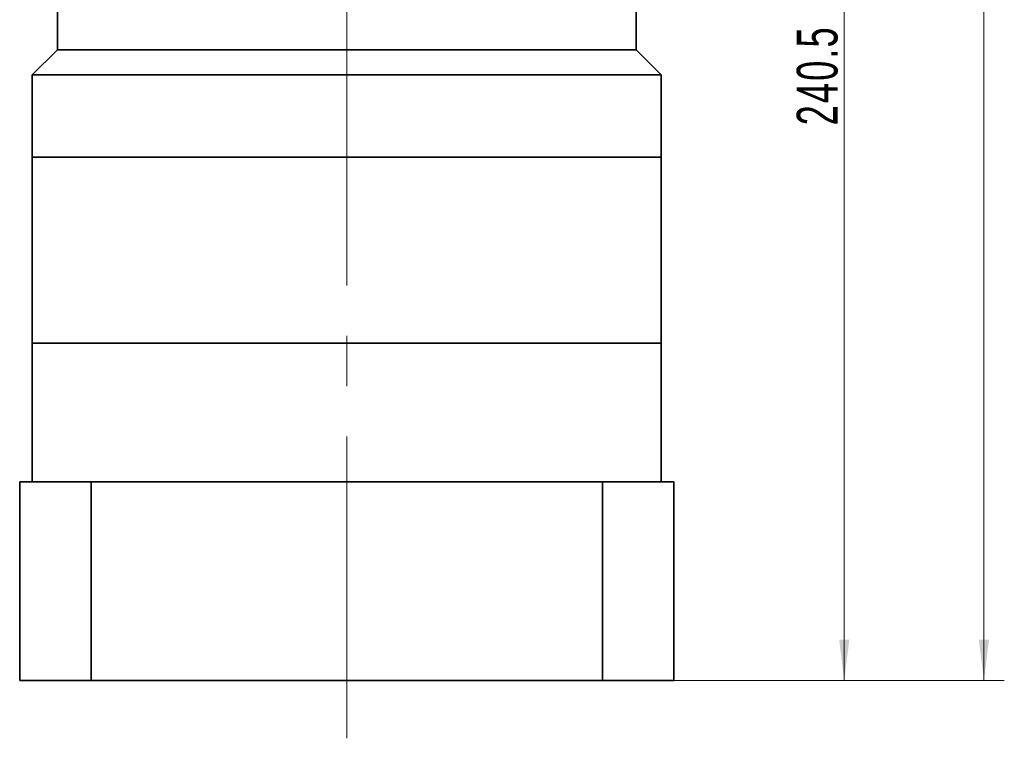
# Model space of a CAD drawing. Header units: millimetres. Extents: x 4044 to 5060, y 90 to 859.
# Tile 4 of 7: x 4684 to 4880, y 380 to 523. Entities that reach past the tile are written whole.
import ezdxf

# ---------------------------------------------------------------- set-up
doc = ezdxf.new("R2010")
doc.units = ezdxf.units.MM
doc.header["$LTSCALE"] = 5
doc.linetypes.add('点画线', pattern=[18, 12, -2, 2, -2])
doc.layers.get('0').update_dxf_attribs({"lineweight": 18})
for name, color, linetype, lineweight in [('EB0', 7, 'Continuous', 35), ('中心线层', 1, '点画线', 18), ('尺寸线层', 3, 'Continuous', 18), ('粗实线层', 7, 'Continuous', 35)]:
    doc.layers.add(name, color=color, linetype=linetype, lineweight=lineweight)
doc.styles.add('标准', font='txt', dxfattribs={"width": 0.667})
doc.dimstyles.new('a4-1-1.5', dxfattribs={"dimtxt": 4.5, "dimasz": 4.5, "dimexe": 2.25, "dimexo": 0, "dimgap": 0.75, "dimtad": 1, "dimdec": 3, "dimdsep": 46, "dimtxsty": '标准', "dimblk": '_CAXARROW', "dimcen": 0, "dimdle": 9, "dimazin": 2, "dimtfac": 0.707107, "dimtdec": 3, "dimtix": 1, "dimtmove": 2, "dimatfit": 3, "dimfxl": 0, "dimfrac": 2, "dimtolj": 1, "dimarcsym": 0})

# ---------------------------------------------------------------- blocks, each defined once
blk = doc.blocks.new('*X51')
at = {"layer": '尺寸线层', "linetype": 'Continuous'}
for points in [[(4875.48, 702.03), (4876.49, 693.93), (4874.47, 693.93)], [(4875.48, 391.53), (4876.49, 399.63), (4874.47, 399.63)]]:
    blk.add_hatch(color=0, dxfattribs=at).paths.add_polyline_path(points, flags=0)
at = {"layer": '尺寸线层', "color": 0, "linetype": 'Continuous'}
for p, q in [((4818.86, 702.03), (4879.53, 702.03)), ((4875.48, 702.03), (4875.48, 391.53)), ((4813.86, 391.53), (4879.53, 391.53))]:
    blk.add_line(p, q, dxfattribs=at)
at = {"layer": '尺寸线层', "color": 0, "insert": (4870.15, 546.78), "char_height": 8.1, "width": 39.6318, "attachment_point": 5, "rotation": 90, "line_spacing_factor": 1.15057, "style": '标准'}
blk.add_mtext('\\T1.1;310.5', dxfattribs=at)
blk = doc.blocks.new('_CAXARROW')
blk.add_hatch(color=0).paths.add_polyline_path([(0, 0), (-1, 0.125), (-1, -0.125)], flags=0)
blk = doc.blocks.new('*X52')
at = {"layer": '尺寸线层', "linetype": 'Continuous'}
for points in [[(4847.72, 632.03), (4848.73, 623.93), (4846.71, 623.93)], [(4847.72, 391.53), (4848.73, 399.63), (4846.71, 399.63)]]:
    blk.add_hatch(color=0, dxfattribs=at).paths.add_polyline_path(points, flags=0)
at = {"layer": '尺寸线层', "color": 0, "linetype": 'Continuous'}
for p, q in [((4817.61, 632.03), (4851.77, 632.03)), ((4847.72, 632.03), (4847.72, 391.53)), ((4813.86, 391.53), (4851.77, 391.53))]:
    blk.add_line(p, q, dxfattribs=at)
at = {"layer": '尺寸线层', "color": 0, "insert": (4842.39, 511.78), "char_height": 8.1, "width": 39.7519, "attachment_point": 5, "rotation": 90, "line_spacing_factor": 1.15057, "style": '标准'}
blk.add_mtext('\\T1.1;240.5', dxfattribs=at)

msp = doc.modelspace()

# ---------------------------------------------------------------- linework, layer by layer
msp.add_line((4691.3614, 458.5317), (4806.3614, 458.5317))
at = {"layer": 'EB0'}
for p, q in [((4691.3569, 552.5317), (4691.3569, 516.8771)), ((4806.3569, 552.5317), (4806.3569, 516.8771)), ((4691.3569, 516.8771), (4686.3614, 511.8817)), ((4691.3614, 517.1829), (4691.3614, 516.8817)), ((4806.3569, 516.8771), (4811.3523, 511.8817)), ((4686.3614, 511.8817), (4686.3614, 495.5317)), ((4811.3569, 511.8771), (4811.3569, 495.5317)), ((4811.3614, 495.5317), (4686.3614, 495.5317)), ((4686.3614, 495.5317), (4686.3614, 458.5317)), ((4811.3614, 495.5317), (4686.3614, 495.5317)), ((4811.3614, 458.5317), (4686.3614, 458.5317)), ((4686.3614, 458.5317), (4686.3614, 431.0317)), ((4811.3614, 458.5317), (4811.3614, 431.0317)), ((4813.8614, 431.0317), (4683.8614, 431.0317)), ((4683.8614, 431.0317), (4683.8614, 391.5317)), ((4686.3614, 431.0317), (4706.3614, 431.0317)), ((4811.3614, 431.0317), (4791.3614, 431.0317)), ((4813.8614, 431.0317), (4813.8614, 391.5317)), ((4683.8614, 391.5317), (4813.8614, 391.5317))]:
    msp.add_line(p, q, dxfattribs=at)
at = {"layer": '中心线层'}
msp.add_line((4748.8569, 380.0486), (4748.8569, 705.0313), dxfattribs=at)
at = {"layer": '粗实线层'}
for p, q in [((4806.3569, 516.8771), (4691.3569, 516.8771)), ((4811.3569, 511.8771), (4686.3614, 511.8817)), ((4811.3614, 495.5317), (4811.3614, 458.5317)), ((4698.0509, 391.5317), (4698.0509, 431.0317)), ((4799.6629, 391.5317), (4799.6629, 431.0317))]:
    msp.add_line(p, q, dxfattribs=at)

# ---------------------------------------------------------------- dimensions: what is measured, and where the dimension line sits
at = {"layer": '尺寸线层'}
for base, p1, picture, middle in [((4875.4778, 391.5317), (4818.8569, 702.0313), '*X51', (4870.1453, 546.7815)), ((4847.7207, 391.5317), (4817.6069, 632.0313), '*X52', (4842.3882, 511.7815))]:
    dim = msp.add_linear_dim(base=base, p1=p1, p2=(4813.8614, 391.5317), angle=90, dimstyle='a4-1-1.5', override={"dimsah": 1, "dimtfill": 1, "dimtzin": 8}, dxfattribs=at)
    dim.commit()
    dim.dimension.update_dxf_attribs({"geometry": picture, "text_midpoint": middle})

doc.saveas('drawing.dxf')
